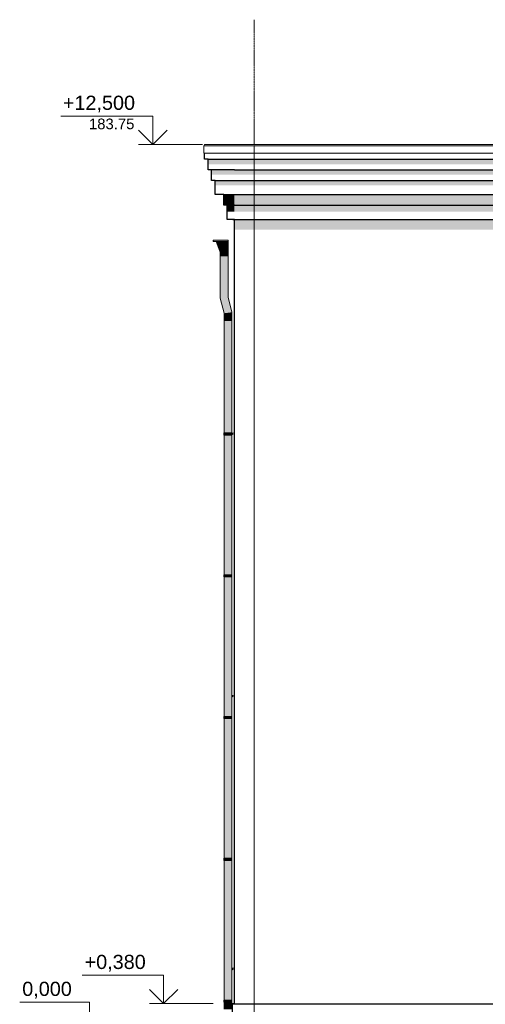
# Model space of a CAD drawing. Header units: millimetres. Extents: x -95523 to 190468, y -7401 to 17692.
# Tile 2 of 139: x -95196 to -88628, y 370 to 14260. Entities that reach past the tile are written whole.
import ezdxf

# ---------------------------------------------------------------- set-up
doc = ezdxf.new("R2010")
doc.units = ezdxf.units.MM
doc.header["$MEASUREMENT"] = 0
doc.linetypes.add('Штрих-Штриховая', pattern=[10.936111, 5.291667, -2.116667, 1.411111, -2.116667])
for name, color, linetype, lineweight in [('Р_Фасад в осях 1-24_2_1 Молдинги_Ном._пера__2', 8, 'Continuous', 15), ('Р_Фасад в осях 1-24_2_1 Молдинги_Ном._пера__21', 7, 'Continuous', 30), ('Р_Фасад в осях 1-24_2_1_ОСИ ФАСАДА_Ном._пера__2', 8, 'Continuous', 15), ('Р_Фасад в осях 1-24_2_1_Цоколь_Ном._пера__21', 7, 'Continuous', 30), ('Р_Фасад в осях 1-24_2_Конструктив - Стены Несущие_Ном._пера__1', 7, 'Continuous', 15), ('Р_Фасад в осях 1-24_2_Конструктив - Стены Несущие_Ном._пера__21', 7, 'Continuous', 30), ('Р_Фасад в осях 1-24_2_Новый_1 ВОДОСТОК_Ном._пера__141', 7, 'Continuous', 20), ('Р_Фасад в осях 1-24_2_Новый_1 ВОДОСТОК_Ном._пера__2', 8, 'Continuous', 15), ('Р_Фасад в осях 1-24_2_Новый_1_Конструктив-парапет_Ном._пера__2', 8, 'Continuous', 15), ('Р_Фасад в осях 1-24_2_Новый_1_Конструктив-парапет_Ном._пера__21', 7, 'Continuous', 30), ('Р_Фасад в осях 1-24_2_Размер - Отметка Уровня_Ном._пера__120', 7, 'Continuous', 5), ('Р_Фасад в осях 1-24_2_Фартук парапета_Ном._пера__1', 7, 'Continuous', 15), ('Р_Фасад в осях 1-24_2_Элемент Модели - Оси_Ном._пера__2', 8, 'Continuous', 15)]:
    doc.layers.add(name, color=color, linetype=linetype, lineweight=lineweight)
doc.styles.add('СГЕНЕРИР_СТИЛЬ_1', font='arial.ttf')

msp = doc.modelspace()

# ---------------------------------------------------------------- hatches: boundary and pattern name
at = {"layer": 'Р_Фасад в осях 1-24_2_1 Молдинги_Ном._пера__2', "linetype": 'Continuous', "lineweight": 0, "true_color": 0x3f3f3f}
for points in [[(-92168.2, 12377.2), (-92588.2, 12377.2), (-92588.2, 12364.4), (-92168.2, 12364.4)], [(-92168.2, 12377.2), (-92168.2, 12364.4), (-79196.2, 12364.4), (-79196.2, 12377.2)], [(-92538.2, 12221.8), (-92168.2, 12221.8), (-92168.2, 12292.5), (-92538.2, 12292.5)], [(-92168.2, 12292.5), (-92168.2, 12221.8), (-79246.2, 12221.8), (-79246.2, 12292.5)], [(-92488.2, 12071.8), (-92168.2, 12071.8), (-92168.2, 12142.5), (-92488.2, 12142.5)], [(-92168.2, 12071.8), (-79296.2, 12071.8), (-79296.2, 12142.5), (-92168.2, 12142.5)], [(-92438.2, 11921.8), (-92168.2, 11921.8), (-92168.2, 11992.5), (-92438.2, 11992.5)], [(-92168.2, 11921.8), (-79346.2, 11921.8), (-79346.2, 11992.5), (-92168.2, 11992.5)], [(-92318.2, 11642.5), (-92268.2, 11642.5), (-92168.2, 11642.5), (-92168.2, 11792.5), (-92318.2, 11792.5)], [(-92168.2, 11642.5), (-79466.2, 11642.5), (-79466.2, 11792.5), (-92168.2, 11792.5)], [(-92268.2, 11642.5), (-92268.2, 11552.1), (-92168.2, 11552.1), (-92168.2, 11642.5)], [(-92168.2, 11642.5), (-92168.2, 11552.1), (-79516.2, 11552.1), (-79516.2, 11642.5)], [(-92188.2, 11442.5), (-92188.2, 11440), (-92167.2, 11440), (-92167.2, 11442.5)]]:
    msp.add_hatch(color=250, dxfattribs=at).paths.add_polyline_path(points)
at = {"layer": 'Р_Фасад в осях 1-24_2_Новый_1 ВОДОСТОК_Ном._пера__2', "linetype": 'Continuous', "lineweight": 0, "true_color": 0x3f3f3f}
for points in [[(-92257.7, 11150), (-92467.7, 11150), (-92467.7, 11130), (-92257.7, 11130)], [(-92257.7, 11130), (-92424.9, 11130), (-92367.7, 10980), (-92257.7, 10980)], [(-92257.7, 10980), (-92367.7, 10980), (-92367.7, 10930), (-92257.7, 10930)], [(-92367.7, 10930), (-92367.7, 10332.8), (-92363.5, 10333.4), (-92363.5, 10930)], [(-92363.5, 10930), (-92363.5, 10333.4), (-92351.6, 10334.9), (-92351.6, 10930)], [(-92351.6, 10930), (-92351.6, 10334.9), (-92333.8, 10337.1), (-92333.8, 10930)], [(-92333.8, 10930), (-92333.8, 10337.1), (-92312.7, 10339.8), (-92312.7, 10930)], [(-92312.7, 10930), (-92312.7, 10339.8), (-92291.7, 10342.4), (-92291.7, 10930)], [(-92291.7, 10930), (-92291.7, 10342.4), (-92273.8, 10344.7), (-92273.8, 10930)], [(-92273.8, 10930), (-92273.8, 10344.7), (-92261.9, 10346.2), (-92261.9, 10930)], [(-92261.9, 10930), (-92261.9, 10346.2), (-92257.7, 10346.7), (-92257.7, 10930)], [(-92367.7, 10332.8), (-92312.7, 10118.2), (-92308.5, 10118.7), (-92363.5, 10333.4)], [(-92363.5, 10333.4), (-92308.5, 10118.7), (-92296.6, 10120.3), (-92351.6, 10334.9)], [(-92351.6, 10334.9), (-92296.6, 10120.3), (-92278.8, 10122.5), (-92333.8, 10337.1)], [(-92333.8, 10337.1), (-92278.8, 10122.5), (-92257.7, 10125.2), (-92312.7, 10339.8)], [(-92312.7, 10339.8), (-92257.7, 10125.2), (-92236.7, 10127.8), (-92291.7, 10342.4)], [(-92291.7, 10342.4), (-92236.7, 10127.8), (-92218.8, 10130.1), (-92273.8, 10344.7)], [(-92273.8, 10344.7), (-92218.8, 10130.1), (-92206.9, 10131.6), (-92261.9, 10346.2)], [(-92261.9, 10346.2), (-92206.9, 10131.6), (-92202.7, 10132.1), (-92257.7, 10346.7)], [(-92312.7, 10118.2), (-92312.7, 10015.2), (-92308.5, 10015.2), (-92308.5, 10118.7)], [(-92312.7, 10015.2), (-92312.7, 8429.6), (-92308.5, 8429.6), (-92308.5, 10015.2)], [(-92308.5, 10118.7), (-92308.5, 10015.2), (-92296.6, 10015.2), (-92296.6, 10120.3)], [(-92308.5, 8429.6), (-92296.6, 8429.6), (-92296.6, 10015.2), (-92308.5, 10015.2)], [(-92296.6, 10120.3), (-92296.6, 10015.2), (-92278.8, 10015.2), (-92278.8, 10122.5)], [(-92296.6, 10015.2), (-92296.6, 8429.6), (-92278.8, 8429.6), (-92278.8, 10015.2)], [(-92278.8, 10122.5), (-92278.8, 10015.2), (-92257.7, 10015.2), (-92257.7, 10125.2)], [(-92278.8, 10015.2), (-92278.8, 8429.6), (-92257.7, 8429.6), (-92257.7, 10015.2)], [(-92257.7, 10125.2), (-92257.7, 10015.2), (-92236.7, 10015.2), (-92236.7, 10127.8)], [(-92257.7, 10015.2), (-92257.7, 8429.6), (-92236.7, 8429.6), (-92236.7, 10015.2)], [(-92236.7, 10127.8), (-92236.7, 10015.2), (-92218.8, 10015.2), (-92218.8, 10130.1)], [(-92236.7, 10015.2), (-92236.7, 8429.6), (-92218.8, 8429.6), (-92218.8, 10015.2)], [(-92218.8, 10130.1), (-92218.8, 10015.2), (-92206.9, 10015.2), (-92206.9, 10131.6)], [(-92218.8, 10015.2), (-92218.8, 8429.6), (-92206.9, 8429.6), (-92206.9, 10015.2)], [(-92206.9, 10131.6), (-92206.9, 10015.2), (-92202.7, 10015.2), (-92202.7, 10132.1)], [(-92206.9, 2429.6), (-92202.8, 2429.6), (-92202.8, 2399.6), (-92206.9, 2399.6), (-92206.9, 429.6), (-92202.8, 429.6), (-92202.8, 399.6), (-92206.9, 399.6), (-92206.9, 299.6), (-92202.7, 299.6), (-92202.7, 10015.2), (-92206.9, 10015.2), (-92206.9, 8429.6), (-92202.8, 8429.6), (-92202.8, 8399.6), (-92206.9, 8399.6), (-92206.9, 6429.6), (-92204.8, 6429.6), (-92202.8, 6429.6), (-92202.8, 6399.6), (-92204.8, 6399.6), (-92206.9, 6399.6), (-92206.9, 4429.6), (-92202.8, 4429.6), (-92202.8, 4399.6), (-92206.9, 4399.6)], [(-92310.5, 8399.6), (-92310.5, 8429.6), (-92314.8, 8429.6), (-92314.8, 8399.6)], [(-92312.7, 6429.6), (-92308.5, 6429.6), (-92308.5, 8399.6), (-92312.7, 8399.6)], [(-92298.1, 8399.6), (-92298.1, 8429.6), (-92310.5, 8429.6), (-92310.5, 8399.6)], [(-92296.6, 8399.6), (-92308.5, 8399.6), (-92308.5, 6429.6), (-92296.6, 6429.6)], [(-92279.6, 8399.6), (-92279.6, 8429.6), (-92298.1, 8429.6), (-92298.1, 8399.6)], [(-92296.6, 6429.6), (-92278.8, 6429.6), (-92278.8, 8399.6), (-92296.6, 8399.6)], [(-92257.8, 8399.6), (-92257.8, 8429.6), (-92279.6, 8429.6), (-92279.6, 8399.6)], [(-92278.8, 6429.6), (-92257.7, 6429.6), (-92257.7, 8399.6), (-92278.8, 8399.6)], [(-92204.8, 8399.6), (-92204.8, 8429.6), (-92257.8, 8429.6), (-92257.8, 8399.6)], [(-92257.7, 8399.6), (-92257.7, 6429.6), (-92236.7, 6429.6), (-92236.7, 8399.6)], [(-92236.7, 8399.6), (-92236.7, 6429.6), (-92218.8, 6429.6), (-92218.8, 8399.6)], [(-92218.8, 6429.6), (-92206.9, 6429.6), (-92206.9, 8399.6), (-92218.8, 8399.6)], [(-92202.8, 8399.6), (-92202.8, 8429.6), (-92204.8, 8429.6), (-92204.8, 8399.6)], [(-92310.5, 6399.6), (-92310.5, 6429.6), (-92314.8, 6429.6), (-92314.8, 6399.6)], [(-92312.7, 4429.6), (-92308.5, 4429.6), (-92308.5, 6399.6), (-92312.7, 6399.6)], [(-92298.1, 6399.6), (-92298.1, 6429.6), (-92310.5, 6429.6), (-92310.5, 6399.6)], [(-92308.5, 4429.6), (-92296.6, 4429.6), (-92296.6, 6399.6), (-92308.5, 6399.6)], [(-92279.6, 6399.6), (-92279.6, 6429.6), (-92298.1, 6429.6), (-92298.1, 6399.6)], [(-92296.6, 4429.6), (-92278.8, 4429.6), (-92278.8, 6399.6), (-92296.6, 6399.6)], [(-92257.8, 6399.6), (-92257.8, 6429.6), (-92279.6, 6429.6), (-92279.6, 6399.6)], [(-92278.8, 4429.6), (-92257.7, 4429.6), (-92257.7, 6399.6), (-92278.8, 6399.6)], [(-92204.8, 6399.6), (-92204.8, 6429.6), (-92257.8, 6429.6), (-92257.8, 6399.6)], [(-92236.7, 6399.6), (-92257.7, 6399.6), (-92257.7, 4429.6), (-92236.7, 4429.6)], [(-92236.7, 4429.6), (-92218.8, 4429.6), (-92218.8, 6399.6), (-92236.7, 6399.6)], [(-92206.9, 6399.6), (-92218.8, 6399.6), (-92218.8, 4429.6), (-92206.9, 4429.6)], [(-92202.8, 6399.6), (-92202.8, 6429.6), (-92204.8, 6429.6), (-92204.8, 6399.6)], [(-92310.5, 4399.6), (-92310.5, 4429.6), (-92314.8, 4429.6), (-92314.8, 4399.6)], [(-92312.7, 2429.6), (-92308.5, 2429.6), (-92308.5, 4399.6), (-92312.7, 4399.6)], [(-92298.1, 4399.6), (-92298.1, 4429.6), (-92310.5, 4429.6), (-92310.5, 4399.6)], [(-92308.5, 2429.6), (-92296.6, 2429.6), (-92296.6, 4399.6), (-92308.5, 4399.6)], [(-92279.6, 4399.6), (-92279.6, 4429.6), (-92298.1, 4429.6), (-92298.1, 4399.6)], [(-92278.8, 4399.6), (-92296.6, 4399.6), (-92296.6, 2429.6), (-92278.8, 2429.6)], [(-92257.8, 4399.6), (-92257.8, 4429.6), (-92279.6, 4429.6), (-92279.6, 4399.6)], [(-92278.8, 2429.6), (-92257.7, 2429.6), (-92257.7, 4399.6), (-92278.8, 4399.6)], [(-92204.8, 4399.6), (-92204.8, 4429.6), (-92257.8, 4429.6), (-92257.8, 4399.6)], [(-92257.7, 4399.6), (-92257.7, 2429.6), (-92236.7, 2429.6), (-92236.7, 4399.6)], [(-92236.7, 2429.6), (-92218.8, 2429.6), (-92218.8, 4399.6), (-92236.7, 4399.6)], [(-92206.9, 4399.6), (-92218.8, 4399.6), (-92218.8, 2429.6), (-92206.9, 2429.6)], [(-92202.8, 4399.6), (-92202.8, 4429.6), (-92204.8, 4429.6), (-92204.8, 4399.6)], [(-92310.5, 2399.6), (-92310.5, 2429.6), (-92314.8, 2429.6), (-92314.8, 2399.6)], [(-92308.5, 2399.6), (-92312.7, 2399.6), (-92312.7, 429.6), (-92308.5, 429.6)], [(-92298.1, 2399.6), (-92298.1, 2429.6), (-92310.5, 2429.6), (-92310.5, 2399.6)], [(-92296.6, 2399.6), (-92308.5, 2399.6), (-92308.5, 429.6), (-92296.6, 429.6)], [(-92279.6, 2399.6), (-92279.6, 2429.6), (-92298.1, 2429.6), (-92298.1, 2399.6)], [(-92296.6, 429.6), (-92278.8, 429.6), (-92278.8, 2399.6), (-92296.6, 2399.6)], [(-92257.8, 2399.6), (-92257.8, 2429.6), (-92279.6, 2429.6), (-92279.6, 2399.6)], [(-92278.8, 429.6), (-92257.7, 429.6), (-92257.7, 2399.6), (-92278.8, 2399.6)], [(-92204.8, 2399.6), (-92204.8, 2429.6), (-92257.8, 2429.6), (-92257.8, 2399.6)], [(-92236.7, 2399.6), (-92257.7, 2399.6), (-92257.7, 429.6), (-92236.7, 429.6)], [(-92236.7, 2399.6), (-92236.7, 429.6), (-92218.8, 429.6), (-92218.8, 2399.6)], [(-92218.8, 2399.6), (-92218.8, 429.6), (-92206.9, 429.6), (-92206.9, 2399.6)], [(-92202.8, 2399.6), (-92202.8, 2429.6), (-92204.8, 2429.6), (-92204.8, 2399.6)], [(-92310.5, 399.6), (-92310.5, 429.6), (-92314.8, 429.6), (-92314.8, 399.6)], [(-92298.1, 399.6), (-92298.1, 429.6), (-92310.5, 429.6), (-92310.5, 399.6)], [(-92279.6, 399.6), (-92279.6, 429.6), (-92298.1, 429.6), (-92298.1, 399.6)], [(-92257.8, 399.6), (-92257.8, 429.6), (-92279.6, 429.6), (-92279.6, 399.6)], [(-92204.8, 399.6), (-92204.8, 429.6), (-92257.8, 429.6), (-92257.8, 399.6)], [(-92202.8, 399.6), (-92202.8, 429.6), (-92204.8, 429.6), (-92204.8, 399.6)], [(-92312.7, 299.6), (-92308.5, 299.6), (-92308.5, 399.6), (-92312.7, 399.6)], [(-92296.6, 399.6), (-92308.5, 399.6), (-92308.5, 299.6), (-92296.6, 299.6)], [(-92296.6, 299.6), (-92278.8, 299.6), (-92278.8, 399.6), (-92296.6, 399.6)], [(-92257.7, 399.6), (-92278.8, 399.6), (-92278.8, 299.6), (-92257.7, 299.6)], [(-92257.7, 299.6), (-92236.7, 299.6), (-92236.7, 399.6), (-92257.7, 399.6)], [(-92236.7, 399.6), (-92236.7, 299.6), (-92218.8, 299.6), (-92218.8, 399.6)], [(-92218.8, 399.6), (-92218.8, 299.6), (-92206.9, 299.6), (-92206.9, 399.6)]]:
    msp.add_hatch(color=250, dxfattribs=at).paths.add_polyline_path(points)
at = {"layer": 'Р_Фасад в осях 1-24_2_Новый_1_Конструктив-парапет_Ном._пера__2', "linetype": 'Continuous', "lineweight": 0, "true_color": 0x3f3f3f}
for points in [[(-92167.2, 11442.5), (-92167.2, 11299.7), (-92166.2, 11299.7), (-92166.2, 11442.5)], [(-92166.2, 11299.7), (-83217.2, 11299.7), (-83217.2, 11442.5), (-92166.2, 11442.5)]]:
    msp.add_hatch(color=250, dxfattribs=at).paths.add_polyline_path(points)

# ---------------------------------------------------------------- linework, layer by layer
at = {"layer": 'Р_Фасад в осях 1-24_2_1 Молдинги_Ном._пера__21', "color": 7, "linetype": 'Continuous', "lineweight": 30}
for p, q in [((-92588.2, 12292.5), (-92588.2, 12377.2)), ((-92538.2, 12292.5), (-92588.2, 12292.5)), ((-92538.2, 12142.5), (-92538.2, 12292.5)), ((-92538.2, 12292.5), (-92168.2, 12292.5)), ((-92168.2, 12292.5), (-79196.2, 12292.5)), ((-92488.2, 12142.5), (-92538.2, 12142.5)), ((-92168.2, 12142.5), (-92488.2, 12142.5)), ((-92488.2, 11992.5), (-92488.2, 12142.5)), ((-92168.2, 12142.5), (-79246.2, 12142.5)), ((-92438.2, 11992.5), (-92488.2, 11992.5)), ((-92438.2, 11992.5), (-92168.2, 11992.5)), ((-92438.2, 11792.5), (-92438.2, 11992.5)), ((-92168.2, 11992.5), (-79296.2, 11992.5)), ((-92318.2, 11792.5), (-92438.2, 11792.5)), ((-92318.2, 11792.5), (-92168.2, 11792.5)), ((-92318.2, 11642.5), (-92318.2, 11792.5)), ((-92168.2, 11792.5), (-79346.2, 11792.5)), ((-92268.2, 11642.5), (-92318.2, 11642.5)), ((-92168.2, 11642.5), (-92268.2, 11642.5)), ((-92268.2, 11442.5), (-92268.2, 11642.5)), ((-92168.2, 11642.5), (-79466.2, 11642.5)), ((-92168.2, 11442.5), (-92268.2, 11442.5)), ((-92188.2, 11442.5), (-92188.2, 11440)), ((-92188.2, 11440), (-92167.2, 11440)), ((-92168.2, 11442.5), (-79516.2, 11442.5))]:
    msp.add_line(p, q, dxfattribs=at)
at = {"layer": 'Р_Фасад в осях 1-24_2_1_ОСИ ФАСАДА_Ном._пера__2', "color": 8, "linetype": 'Штрих-Штриховая', "lineweight": 15}
for q in [(-91887.2, 14260.1), (-91887.2, -5200)]:
    msp.add_line((-91887.2, 13460), q, dxfattribs=at)
at = {"layer": 'Р_Фасад в осях 1-24_2_1_Цоколь_Ном._пера__21', "color": 7, "linetype": 'Continuous', "lineweight": 30}
for p, q in [((-92197, 380), (-92167, 380)), ((-92197, 374.2), (-92197, 380)), ((-92197, 374.2), (-92197, -728)), ((-85956.5, 374.2), (-92197, 374.2)), ((-92167, 380), (-92167, 374.2))]:
    msp.add_line(p, q, dxfattribs=at)
at = {"layer": 'Р_Фасад в осях 1-24_2_Конструктив - Стены Несущие_Ном._пера__1', "color": 7, "linetype": 'Continuous', "lineweight": 15}
for p, q in [((-92167.2, 8430), (-92197.2, 8428.1)), ((-92197.2, 8428.1), (-92197.2, 8408.1)), ((-92197.2, 8408.1), (-92187.2, 8418.1)), ((-92167.2, 4730), (-92197.2, 4728.1)), ((-92197.2, 4728.1), (-92197.2, 4708.1)), ((-92197.2, 4708.1), (-92187.2, 4718.1)), ((-92167.2, 880), (-92197.2, 878.1)), ((-92197.2, 878.1), (-92197.2, 858.1)), ((-92197.2, 858.1), (-92187.2, 868.1))]:
    msp.add_line(p, q, dxfattribs=at)
at = {"layer": 'Р_Фасад в осях 1-24_2_Конструктив - Стены Несущие_Ном._пера__21', "color": 7, "linetype": 'Continuous', "lineweight": 30}
for p, q in [((-92167.2, 7550), (-92167.2, 10890)), ((-92167.2, 3850), (-92167.2, 7550)), ((-92167.2, 380), (-92167.2, 3850))]:
    msp.add_line(p, q, dxfattribs=at)
at = {"layer": 'Р_Фасад в осях 1-24_2_Новый_1 ВОДОСТОК_Ном._пера__141', "color": 7, "linetype": 'Continuous', "lineweight": 20}
for p, q in [((-92257.7, 11150), (-92467.7, 11150)), ((-92467.7, 11130), (-92467.7, 11150)), ((-92257.7, 11130), (-92467.7, 11130)), ((-92367.7, 10980), (-92424.9, 11130)), ((-92257.7, 11150), (-92257.7, 11130)), ((-92257.7, 11130), (-92257.7, 10980)), ((-92257.7, 10980), (-92367.7, 10980)), ((-92367.7, 10930), (-92367.7, 10980)), ((-92257.7, 10980), (-92257.7, 10930)), ((-92257.7, 10930), (-92367.7, 10930)), ((-92367.7, 10930), (-92367.7, 10332.8)), ((-92257.7, 10930), (-92257.7, 10346.7)), ((-92367.7, 10332.8), (-92312.7, 10118.2)), ((-92257.7, 10346.7), (-92202.7, 10132.1)), ((-92312.7, 10118.2), (-92312.7, 10015.2)), ((-92312.7, 10015.2), (-92312.7, 8429.6)), ((-92312.7, 10015.2), (-92308.5, 10015.2)), ((-92308.5, 10015.2), (-92296.6, 10015.2)), ((-92296.6, 10015.2), (-92278.8, 10015.2)), ((-92278.8, 10015.2), (-92257.7, 10015.2)), ((-92257.7, 10015.2), (-92236.7, 10015.2)), ((-92236.7, 10015.2), (-92218.8, 10015.2)), ((-92218.8, 10015.2), (-92206.9, 10015.2)), ((-92206.9, 10015.2), (-92202.7, 10015.2)), ((-92202.7, 10132.1), (-92202.7, 10015.2)), ((-92202.7, 10015.2), (-92202.7, 299.6)), ((-92310.5, 8429.6), (-92314.8, 8429.6)), ((-92314.8, 8399.6), (-92314.8, 8429.6)), ((-92310.5, 8399.6), (-92314.8, 8399.6)), ((-92312.7, 8399.6), (-92312.7, 6429.6)), ((-92298.1, 8429.6), (-92310.5, 8429.6)), ((-92298.1, 8399.6), (-92310.5, 8399.6)), ((-92279.6, 8429.6), (-92298.1, 8429.6)), ((-92279.6, 8399.6), (-92298.1, 8399.6)), ((-92257.8, 8429.6), (-92279.6, 8429.6)), ((-92257.8, 8399.6), (-92279.6, 8399.6)), ((-92204.8, 8429.6), (-92257.8, 8429.6)), ((-92204.8, 8399.6), (-92257.8, 8399.6)), ((-92202.8, 8429.6), (-92204.8, 8429.6)), ((-92204.8, 8399.6), (-92204.8, 8429.6)), ((-92202.8, 8399.6), (-92204.8, 8399.6)), ((-92202.8, 8399.6), (-92202.8, 8429.6)), ((-92310.5, 6429.6), (-92314.8, 6429.6)), ((-92314.8, 6399.6), (-92314.8, 6429.6)), ((-92310.5, 6399.6), (-92314.8, 6399.6)), ((-92312.7, 6399.6), (-92312.7, 4429.6)), ((-92298.1, 6429.6), (-92310.5, 6429.6)), ((-92298.1, 6399.6), (-92310.5, 6399.6)), ((-92279.6, 6429.6), (-92298.1, 6429.6)), ((-92279.6, 6399.6), (-92298.1, 6399.6)), ((-92257.8, 6429.6), (-92279.6, 6429.6)), ((-92257.8, 6399.6), (-92279.6, 6399.6)), ((-92204.8, 6429.6), (-92257.8, 6429.6)), ((-92204.8, 6399.6), (-92257.8, 6399.6)), ((-92202.8, 6429.6), (-92204.8, 6429.6)), ((-92204.8, 6399.6), (-92204.8, 6429.6)), ((-92202.8, 6399.6), (-92204.8, 6399.6)), ((-92202.8, 6399.6), (-92202.8, 6429.6)), ((-92310.5, 4429.6), (-92314.8, 4429.6)), ((-92314.8, 4399.6), (-92314.8, 4429.6)), ((-92310.5, 4399.6), (-92314.8, 4399.6)), ((-92312.7, 4399.6), (-92312.7, 2429.6)), ((-92298.1, 4429.6), (-92310.5, 4429.6)), ((-92298.1, 4399.6), (-92310.5, 4399.6)), ((-92279.6, 4429.6), (-92298.1, 4429.6)), ((-92279.6, 4399.6), (-92298.1, 4399.6)), ((-92257.8, 4429.6), (-92279.6, 4429.6)), ((-92257.8, 4399.6), (-92279.6, 4399.6)), ((-92204.8, 4429.6), (-92257.8, 4429.6)), ((-92204.8, 4399.6), (-92257.8, 4399.6)), ((-92202.8, 4429.6), (-92204.8, 4429.6)), ((-92204.8, 4399.6), (-92204.8, 4429.6)), ((-92202.8, 4399.6), (-92204.8, 4399.6)), ((-92202.8, 4399.6), (-92202.8, 4429.6)), ((-92310.5, 2429.6), (-92314.8, 2429.6)), ((-92314.8, 2399.6), (-92314.8, 2429.6)), ((-92310.5, 2399.6), (-92314.8, 2399.6)), ((-92312.7, 2399.6), (-92312.7, 429.6)), ((-92298.1, 2429.6), (-92310.5, 2429.6)), ((-92298.1, 2399.6), (-92310.5, 2399.6)), ((-92279.6, 2429.6), (-92298.1, 2429.6)), ((-92279.6, 2399.6), (-92298.1, 2399.6)), ((-92257.8, 2429.6), (-92279.6, 2429.6)), ((-92257.8, 2399.6), (-92279.6, 2399.6)), ((-92204.8, 2429.6), (-92257.8, 2429.6)), ((-92204.8, 2399.6), (-92257.8, 2399.6)), ((-92202.8, 2429.6), (-92204.8, 2429.6)), ((-92204.8, 2399.6), (-92204.8, 2429.6)), ((-92202.8, 2399.6), (-92204.8, 2399.6)), ((-92202.8, 2399.6), (-92202.8, 2429.6)), ((-92310.5, 429.6), (-92314.8, 429.6)), ((-92314.8, 399.6), (-92314.8, 429.6)), ((-92298.1, 429.6), (-92310.5, 429.6)), ((-92279.6, 429.6), (-92298.1, 429.6)), ((-92257.8, 429.6), (-92279.6, 429.6)), ((-92204.8, 429.6), (-92257.8, 429.6)), ((-92202.8, 429.6), (-92204.8, 429.6)), ((-92204.8, 399.6), (-92204.8, 429.6)), ((-92202.8, 399.6), (-92202.8, 429.6)), ((-92310.5, 399.6), (-92314.8, 399.6)), ((-92312.7, 399.6), (-92312.7, 299.6)), ((-92298.1, 399.6), (-92310.5, 399.6)), ((-92279.6, 399.6), (-92298.1, 399.6)), ((-92257.8, 399.6), (-92279.6, 399.6)), ((-92204.8, 399.6), (-92257.8, 399.6)), ((-92202.8, 399.6), (-92204.8, 399.6))]:
    msp.add_line(p, q, dxfattribs=at)
at = {"layer": 'Р_Фасад в осях 1-24_2_Новый_1_Конструктив-парапет_Ном._пера__21', "color": 7, "linetype": 'Continuous', "lineweight": 30}
msp.add_line((-92167.2, 10890), (-92167.2, 11442.5), dxfattribs=at)
at = {"layer": 'Р_Фасад в осях 1-24_2_Размер - Отметка Уровня_Ном._пера__120', "color": 7, "linetype": 'Continuous', "lineweight": 5}
for p, q in [((-93318.2, 12900), (-94617.3, 12900)), ((-93318.2, 12500), (-93318.2, 12900)), ((-93318.2, 12500), (-93518.2, 12700)), ((-93318.2, 12500), (-93118.2, 12700)), ((-92618.2, 12500), (-93518.2, 12500)), ((-93167.2, 780), (-94313.7, 780)), ((-93167.2, 380), (-93167.2, 780)), ((-93167.2, 380), (-93367.2, 580)), ((-93167.2, 380), (-92967.2, 580)), ((-94210, 400), (-95196.4, 400)), ((-94210, 0), (-94210, 400)), ((-92467.2, 380), (-93367.2, 380))]:
    msp.add_line(p, q, dxfattribs=at)
at = {"layer": 'Р_Фасад в осях 1-24_2_Фартук парапета_Ном._пера__1', "color": 7, "linetype": 'Continuous', "lineweight": 15}
for p, q in [((-92594.7, 12491.6), (-92597.2, 12482.6)), ((-92597.2, 12482.6), (-92597.2, 12377.2)), ((-92597.2, 12482.6), (-79187.2, 12482.6)), ((-92597.2, 12377.2), (-79187.2, 12377.2)), ((-92587.8, 12498), (-92594.7, 12491.6)), ((-92578.7, 12499.9), (-92587.8, 12498)), ((-79205.7, 12499.9), (-92578.7, 12499.9))]:
    msp.add_line(p, q, dxfattribs=at)
at = {"layer": 'Р_Фасад в осях 1-24_2_Элемент Модели - Оси_Ном._пера__2', "color": 8, "linetype": 'Штрих-Штриховая', "lineweight": 15}
for q in [(-91887.2, 13260.1), (-91887.2, -5200)]:
    msp.add_line((-91887.2, 12460.1), q, dxfattribs=at)

# ---------------------------------------------------------------- texts
at = {"layer": 'Р_Фасад в осях 1-24_2_Размер - Отметка Уровня_Ном._пера__120', "color": 7, "linetype": 'Continuous', "lineweight": 5, "attachment_point": 9, "style": 'СГЕНЕРИР_СТИЛЬ_1'}
for s, insert, char_height in [('\\A1;+12,500{\\H0.66x;\\S^  ;}', (-93518.2, 12929.7), 200), ('\\A1;183.75', (-93578.2, 12713.1), 150), ('\\A1;+0,380{\\H0.66x;\\S^  ;}', (-93367.2, 809.7), 200), ('\\A1;0,000{\\H0.66x;\\S^  ;}', (-94410, 429.7), 200)]:
    msp.add_mtext(s, dxfattribs=dict(at, insert=insert, char_height=char_height))

doc.saveas('drawing.dxf')
